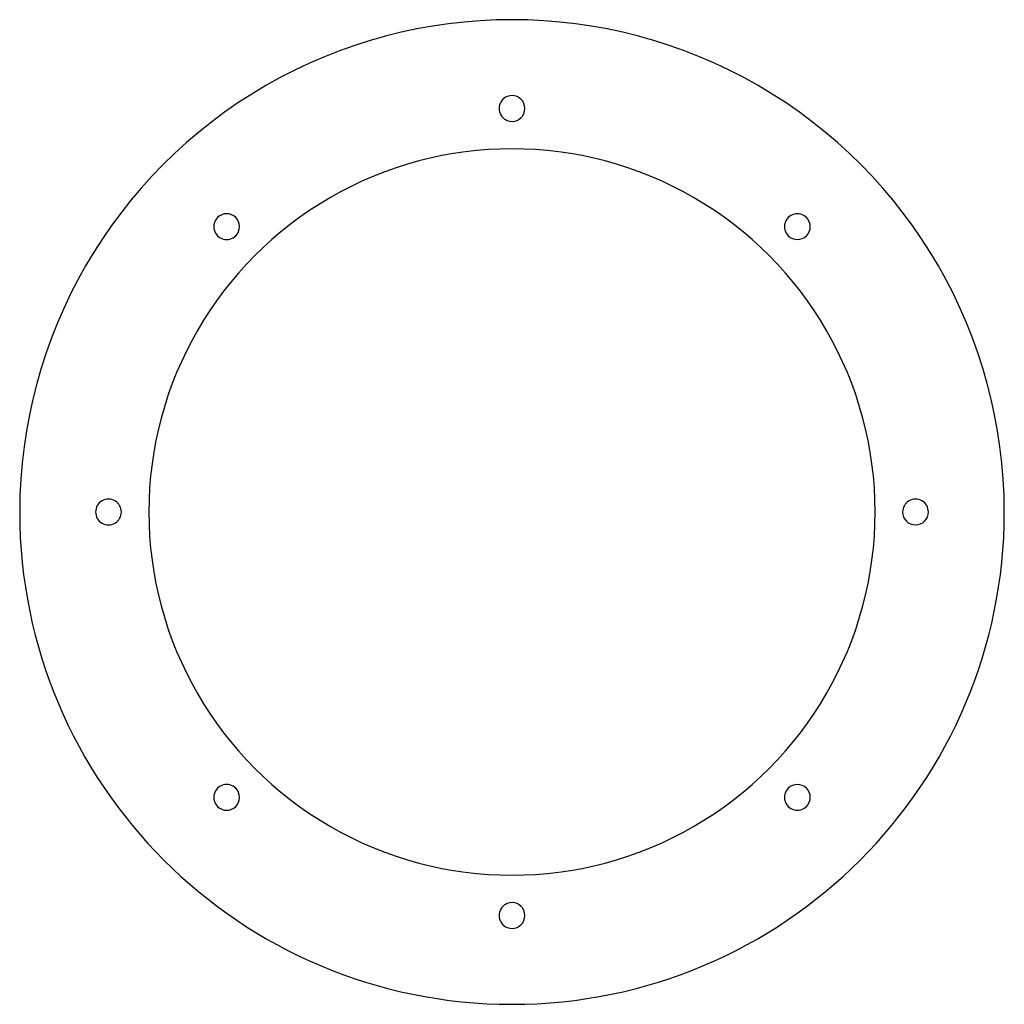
# Model space of a CAD drawing. Header units: millimetres. Extents: x -305 to 305, y -305 to 305.
import ezdxf

# ---------------------------------------------------------------- set-up
doc = ezdxf.new("R2010")
doc.units = ezdxf.units.MM
doc.layers.add('THICK', color=7, linetype='Continuous')

msp = doc.modelspace()

# ---------------------------------------------------------------- linework, layer by layer
at = {"layer": 'THICK'}
for centre, radius, start, end in [((0, 0), 305, 0, 180.00002), ((0, 250), 8, 89.99998, 270.00002), ((0, 250), 8, 270.00002, 89.99998), ((0, 0), 225, 0, 180.00002), ((-176.78, 176.78), 8, 315.00001, 134.99997), ((176.78, 176.78), 8, 44.99999, 225.00003), ((-176.78, 176.78), 8, 134.99997, 315.00001), ((176.78, 176.78), 8, 225.00003, 44.99999), ((-250, 0), 8, 0, 180.00002), ((250, 0), 8, 0, 180.00002), ((0, 0), 305, 180.00002, 0), ((-250, 0), 8, 179.99998, 0), ((0, 0), 225, 179.99998, 0), ((250, 0), 8, 180.00002, 0), ((-176.78, -176.78), 8, 44.99999, 225.00003), ((176.78, -176.78), 8, 315.00001, 134.99997), ((-176.78, -176.78), 8, 225.00003, 44.99999), ((176.78, -176.78), 8, 134.99997, 315.00001), ((0, -250), 8, 89.99998, 270.00002), ((0, -250), 8, 270.00002, 89.99998)]:
    msp.add_arc(centre, radius, start, end, dxfattribs=at)

doc.saveas('drawing.dxf')
